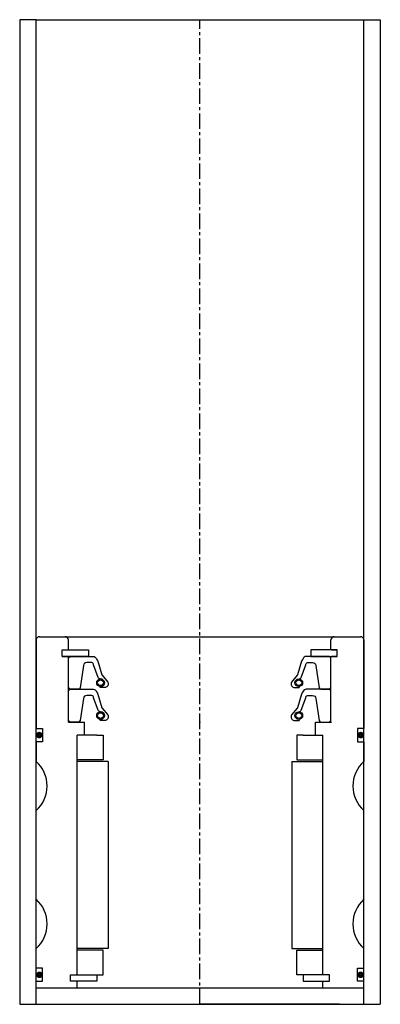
# Model space of a CAD drawing. Extents: x 97 to 207, y -7 to 293.
import ezdxf

# ---------------------------------------------------------------- set-up
doc = ezdxf.new("R2010")
doc.units = 0
doc.header["$LTSCALE"] = 0.15
doc.linetypes.add('CENTER', pattern=[50.8, 31.75, -6.35, 6.35, -6.35])
doc.layers.get('0').update_dxf_attribs({"linetype": 'CONTINUOUS'})
doc.layers.add('CENTER', color=9, linetype='CENTER')

msp = doc.modelspace()

# ---------------------------------------------------------------- linework, layer by layer
for p, q in [((102.04, 293.23), (97.04, 293.23)), ((97.04, 293.23), (97.04, -6.77)), ((102.04, -6.77), (102.04, 293.23)), ((102.04, 293.23), (202.04, 293.23)), ((202.04, -6.77), (202.04, 293.23)), ((202.04, 293.23), (207.04, 293.23)), ((207.04, 293.23), (207.04, -6.77)), ((103.04, 105.23), (201.04, 105.23)), ((102.04, 104.23), (102.04, 77.23)), ((111.94, 101.23), (111.94, 104.23)), ((191.94, 101.23), (191.94, 104.23)), ((202.04, 104.23), (202.04, 77.23)), ((110.04, 99.23), (110.04, 101.23)), ((110.04, 101.23), (111.94, 101.23)), ((110.04, 99.23), (110.04, 101.23)), ((110.04, 101.23), (112.04, 101.23)), ((110.04, 99.23), (110.04, 101.23)), ((110.04, 101.23), (112.04, 101.23)), ((110.04, 99.23), (111.94, 99.23)), ((112.04, 99.23), (110.04, 99.23)), ((112.04, 99.23), (110.04, 99.23)), ((111.94, 79.23), (111.94, 99.23)), ((112.04, 101.23), (118.04, 101.23)), ((118.04, 99.23), (112.04, 99.23)), ((118.04, 101.23), (118.04, 99.23)), ((192.04, 101.23), (185.84, 101.23)), ((185.84, 101.23), (185.84, 99.23)), ((185.84, 99.23), (192.04, 99.23)), ((191.94, 79.23), (191.94, 99.23)), ((193.84, 101.23), (192.04, 101.23)), ((193.84, 101.23), (192.04, 101.23)), ((192.04, 99.23), (193.84, 99.23)), ((192.04, 99.23), (193.84, 99.23)), ((192.14, 101.23), (193.84, 101.23)), ((193.84, 101.23), (192.14, 101.23)), ((192.14, 99.23), (193.84, 99.23)), ((193.84, 99.23), (192.14, 99.23)), ((193.84, 99.23), (193.84, 101.23)), ((193.84, 99.23), (193.84, 101.23)), ((193.84, 99.23), (193.84, 101.23)), ((193.84, 99.23), (193.84, 101.23)), ((111.94, 79.23), (116.79, 79.23)), ((116.79, 75.23), (116.79, 79.23)), ((187.29, 75.23), (187.29, 79.23)), ((187.29, 79.23), (192.14, 79.23)), ((102.04, 77.23), (104.04, 77.23)), ((104.04, 77.23), (104.04, 73.23)), ((114.54, 2.23), (114.54, 75.23)), ((116.79, 75.23), (114.54, 75.23)), ((114.54, 2.23), (114.54, 75.23)), ((120.54, 75.23), (114.54, 75.23)), ((120.54, 75.23), (122.54, 75.23)), ((122.54, 75.23), (122.54, 67.73)), ((183.54, 75.23), (181.54, 75.23)), ((181.54, 75.23), (181.54, 67.73)), ((183.54, 75.23), (189.54, 75.23)), ((187.29, 75.23), (189.54, 75.23)), ((189.54, 2.23), (189.54, 75.23)), ((189.54, 2.23), (189.54, 75.23)), ((202.04, 77.23), (200.04, 77.23)), ((200.04, 77.23), (200.04, 73.23)), ((104.04, 73.23), (102.04, 73.23)), ((102.04, 73.23), (102.04, 67.23)), ((200.04, 73.23), (202.04, 73.23)), ((202.04, 73.23), (202.04, 67.23)), ((122.54, 67.73), (114.54, 67.73)), ((124.04, 67.23), (114.54, 67.23)), ((124.04, 67.23), (124.04, 10.23)), ((180.04, 67.23), (180.04, 10.23)), ((180.04, 67.23), (189.54, 67.23)), ((181.54, 67.73), (189.54, 67.73)), ((102.04, 25.23), (102.04, 52.23)), ((202.04, 25.23), (202.04, 52.23)), ((102.04, 4.23), (102.04, 10.23)), ((124.04, 10.23), (114.54, 10.23)), ((122.54, 9.73), (114.54, 9.73)), ((122.54, 2.23), (122.54, 9.73)), ((180.04, 10.23), (189.54, 10.23)), ((181.54, 2.23), (181.54, 9.73)), ((181.54, 9.73), (189.54, 9.73)), ((202.04, 4.23), (202.04, 10.23)), ((104.04, 4.23), (102.04, 4.23)), ((104.04, 0.23), (104.04, 4.23)), ((200.04, 0.23), (200.04, 4.23)), ((200.04, 4.23), (202.04, 4.23)), ((102.04, -1.77), (102.04, 0.23)), ((102.04, 0.23), (104.04, 0.23)), ((112.54, 0.23), (112.54, 2.23)), ((112.54, 2.23), (114.54, 2.23)), ((112.54, 0.23), (112.54, 2.23)), ((112.54, 2.23), (114.54, 2.23)), ((114.54, 0.23), (112.54, 0.23)), ((114.54, 0.23), (112.54, 0.23)), ((114.54, 2.23), (120.54, 2.23)), ((114.54, -1.77), (114.54, 0.23)), ((120.54, 0.23), (114.54, 0.23)), ((120.54, 2.23), (120.54, 0.23)), ((120.54, 2.23), (122.54, 2.23)), ((183.54, 2.23), (181.54, 2.23)), ((189.54, 2.23), (183.54, 2.23)), ((183.54, 2.23), (183.54, 0.23)), ((183.54, 0.23), (189.54, 0.23)), ((191.54, 2.23), (189.54, 2.23)), ((191.54, 2.23), (189.54, 2.23)), ((189.54, -1.77), (189.54, 0.23)), ((189.54, 0.23), (191.54, 0.23)), ((189.54, 0.23), (191.54, 0.23)), ((191.54, 0.23), (191.54, 2.23)), ((191.54, 0.23), (191.54, 2.23)), ((202.04, 0.23), (200.04, 0.23)), ((202.04, -1.77), (202.04, 0.23)), ((102.04, -1.77), (202.04, -1.77)), ((97.04, -6.77), (207.04, -6.77)), ((109.54, -6.77), (152.04, -6.77)), ((194.54, -6.77), (152.04, -6.77))]:
    msp.add_line(p, q)
for points in [[(111.94, 89.75), (111.94, 98.75), (112.44, 99.25), (119.45, 99.25, -0.36857), (120.44, 98.41), (120.77, 97.99, 0.118812), (120.86, 97.78), (122.13, 93.59, -0.045671), (122.18, 93.51), (123.91, 91.43, -0.429276), (123.44, 89.83, -0.114819), (123.02, 89.72), (121.7, 89.72, -1), (121.7, 90.04, 1), (121.7, 92.38, -0.279673), (120.96, 92.83), (119.53, 96.65, 0.461841), (119.08, 97.34), (117.49, 97.34, 0.376695), (116.5, 96.47), (115.48, 89.68, -0.377251), (114.98, 89.25), (112.44, 89.25)], [(191.94, 89.75), (191.94, 98.75), (191.44, 99.25), (184.43, 99.25, 0.36857), (183.45, 98.41), (183.12, 97.99, -0.118812), (183.03, 97.78), (181.75, 93.59, 0.045671), (181.7, 93.51), (179.98, 91.43, 0.429276), (180.44, 89.83, 0.114819), (180.86, 89.72), (182.18, 89.72, 1), (182.18, 90.04, -1), (182.18, 92.38, 0.279673), (182.92, 92.83), (184.35, 96.65, -0.461841), (184.8, 97.34), (186.4, 97.34, -0.376695), (187.39, 96.47), (188.4, 89.68, 0.377251), (188.9, 89.25), (191.44, 89.25)], [(111.94, 79.74), (111.94, 88.74), (112.44, 89.24), (119.45, 89.24, -0.36857), (120.44, 88.39), (120.77, 87.98, 0.118812), (120.86, 87.76), (122.13, 83.57, -0.045671), (122.18, 83.5), (123.91, 81.41, -0.429276), (123.44, 79.81, -0.114819), (123.02, 79.7), (121.7, 79.7, -1), (121.7, 80.02, 1), (121.7, 82.36, -0.279673), (120.96, 82.81), (119.53, 86.63, 0.461841), (119.08, 87.32), (117.49, 87.32, 0.376695), (116.5, 86.45), (115.48, 79.66, -0.377251), (114.98, 79.23), (112.44, 79.23)], [(191.94, 79.74), (191.94, 88.74), (191.44, 89.24), (184.43, 89.24, 0.36857), (183.45, 88.39), (183.12, 87.98, -0.118812), (183.03, 87.76), (181.75, 83.57, 0.045671), (181.7, 83.5), (179.98, 81.41, 0.429276), (180.44, 79.81, 0.114819), (180.86, 79.7), (182.18, 79.7, 1), (182.18, 80.02, -1), (182.18, 82.36, 0.279673), (182.92, 82.81), (184.35, 86.63, -0.461841), (184.8, 87.32), (186.4, 87.32, -0.376695), (187.39, 86.45), (188.4, 79.66, 0.377251), (188.9, 79.23), (191.44, 79.23)]]:
    msp.add_lwpolyline(points, format="xyb", close=True)
at = {"const_width": 0.95}
for points in [[(103.53, 75.26, -1), (102.48, 75.26, -1)], [(200.55, 75.26, 1), (201.6, 75.26, 1)], [(103.59, 2.21, -1), (102.54, 2.21, -1)], [(200.49, 2.21, 1), (201.54, 2.21, 1)]]:
    msp.add_lwpolyline(points, format="xyb", close=True, dxfattribs=at)
for centre, radius in [((121.7, 91.21), 1.17), ((121.7, 91.21), 0.881), ((182.18, 91.21), 1.17), ((182.18, 91.21), 0.881), ((121.7, 81.19), 1.17), ((121.7, 81.19), 0.881), ((182.18, 81.19), 1.17), ((182.18, 81.19), 0.881)]:
    msp.add_circle(centre, radius)
for centre, radius, start, end in [((103.04, 104.23), 1, 90, 180), ((110.94, 104.23), 1, 0, 90), ((192.94, 104.23), 1, 90, 180), ((201.04, 104.23), 1, 0, 90), ((95.43, 59.73), 10, 311.4096, 48.5904), ((208.66, 59.73), 10, 131.4096, 228.5904), ((95.43, 17.73), 10, 311.4096, 48.5904), ((208.66, 17.73), 10, 131.4096, 228.5904)]:
    msp.add_arc(centre, radius, start, end)
for p in [(151.94, 89.25), (151.94, 79.23)]:
    msp.add_point(p)
at = {"layer": 'CENTER'}
msp.add_line((152.04, -6.77), (152.04, 293.23), dxfattribs=at)

doc.saveas('drawing.dxf')
